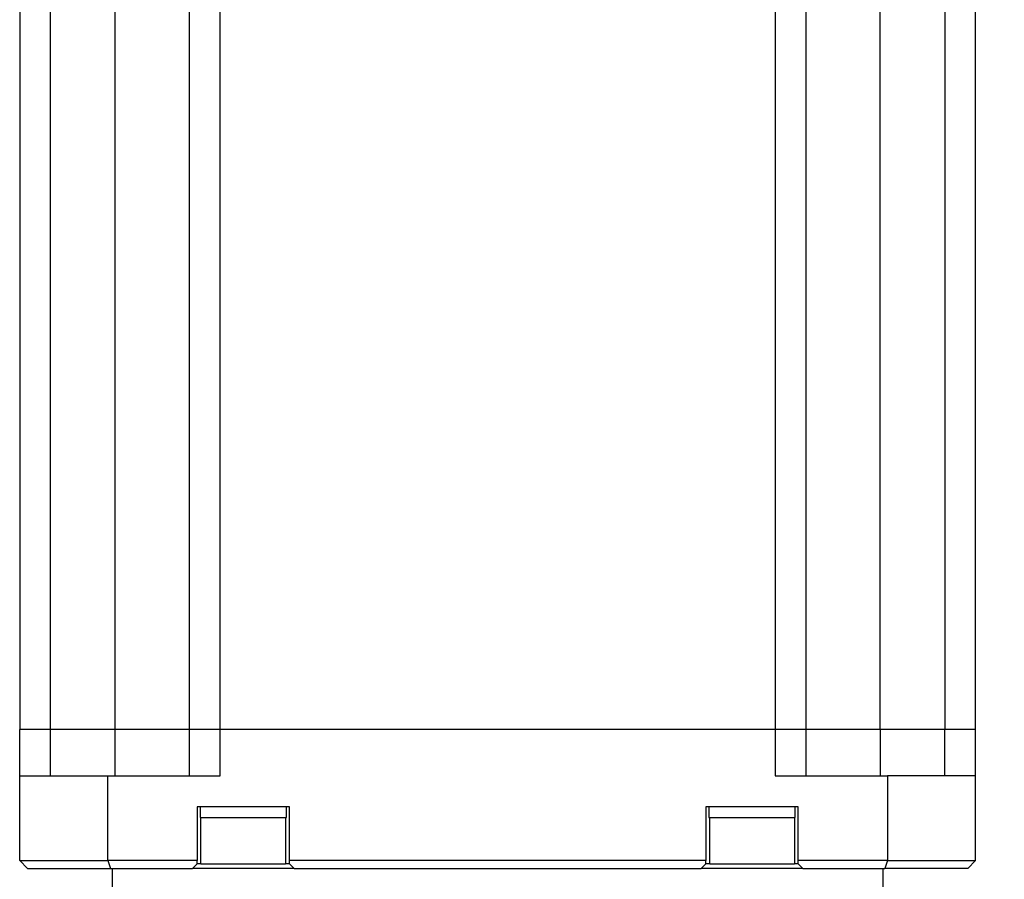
# Model space of a CAD drawing. Header units: millimetres. Extents: x 0 to 699, y 0 to 540.
# Tile 5 of 18: x 167 to 231, y 339 to 395. Entities that reach past the tile are written whole.
import ezdxf

# ---------------------------------------------------------------- set-up
doc = ezdxf.new("R2010")
doc.units = ezdxf.units.MM
doc.header["$LTSCALE"] = 2.5
doc.layers.add('DIMENSIONS', color=140, linetype='Continuous', lineweight=25)
doc.styles.add('SLDTEXTSTYLE0', font='TXT', dxfattribs={"width": 0.7})
doc.dimstyles.new('SLDDIMSTYLE8', dxfattribs={"dimtxt": 5.39502, "dimasz": 8.255, "dimexe": 0, "dimexo": 0.0625, "dimgap": 1.348755, "dimtad": 0, "dimtih": 1, "dimtoh": 1, "dimrnd": 1e-09, "dimzin": 4, "dimdsep": 46, "dimtxsty": 'SLDTEXTSTYLE0', "dimsah": 1, "dimcen": 0.09, "dimadec": 0, "dimazin": 1, "dimtol": 1, "dimtp": 0.5, "dimtm": 0.5, "dimtfac": 1, "dimtofl": 0, "dimtmove": 0, "dimatfit": 3, "dimfxl": 0, "dimfrac": 2, "dimtolj": 1, "dimarcsym": 0})

# ---------------------------------------------------------------- blocks, each defined once
blk = doc.blocks.new('_D_15')
at = {"layer": 'DIMENSIONS'}
for p, q in [((234.712, 447.981), (282.765, 447.981)), ((274.828, 447.981), (274.828, 388.663)), ((255.91, 378.881), (254.098, 378.881)), ((254.098, 378.881), (254.098, 370.307)), ((293.745, 378.881), (295.557, 378.881)), ((295.557, 378.881), (295.557, 370.307)), ((254.098, 370.307), (255.91, 370.307)), ((295.557, 370.307), (293.745, 370.307)), ((274.828, 309.781), (274.828, 369.099)), ((210.712, 309.781), (282.765, 309.781))]:
    blk.add_line(p, q, dxfattribs=at)
for points in [[(274.828, 447.981), (273.558, 439.726), (276.098, 439.726)], [(274.828, 309.781), (276.098, 318.036), (273.558, 318.036)]]:
    blk.add_solid(points, dxfattribs=at)
at = {"layer": 'DIMENSIONS', "char_height": 5.2917, "attachment_point": 1, "style": 'SLDTEXTSTYLE0'}
for s, insert in [('138.20', (251.422, 386.91)), ('±0.50', (276.43, 386.91)), ('±0.02', (271.942, 377.128)), ('5.44', (255.91, 377.128))]:
    blk.add_mtext(s, dxfattribs=dict(at, insert=insert))

msp = doc.modelspace()

# ---------------------------------------------------------------- linework, layer by layer
for p, q in [((167.4621, 414.7812), (167.4621, 348.7812)), ((169.4621, 348.7812), (169.4621, 414.7812)), ((173.6621, 348.7812), (173.6621, 414.7812)), ((178.4621, 414.7812), (178.4621, 348.7812)), ((180.4621, 348.7812), (180.4621, 414.7812)), ((216.4621, 414.7812), (216.4621, 348.7812)), ((218.4621, 348.7812), (218.4621, 414.7812)), ((223.2621, 348.7812), (223.2621, 414.7812)), ((227.4621, 414.7812), (227.4621, 348.7812)), ((229.4621, 348.7812), (229.4621, 414.7812)), ((167.4621, 345.7812), (167.4621, 348.7812)), ((169.4621, 348.7812), (167.4621, 348.7812)), ((169.4621, 345.7812), (169.4621, 348.7812)), ((173.6621, 348.7812), (169.4621, 348.7812)), ((173.6621, 345.7812), (173.6621, 348.7812)), ((178.4621, 348.7812), (173.6621, 348.7812)), ((178.4621, 348.7812), (178.4621, 345.7812)), ((180.4621, 348.7812), (178.4621, 348.7812)), ((180.4621, 345.7812), (180.4621, 348.7812)), ((216.4621, 348.7812), (180.4621, 348.7812)), ((216.4621, 348.7812), (216.4621, 345.7812)), ((218.4621, 348.7812), (216.4621, 348.7812)), ((218.4621, 345.7812), (218.4621, 348.7812)), ((223.2621, 348.7812), (218.4621, 348.7812)), ((223.2621, 348.7812), (223.2621, 345.7812)), ((227.4621, 348.7812), (223.2621, 348.7812)), ((227.4621, 345.7812), (227.4621, 348.7812)), ((229.4621, 348.7812), (227.4621, 348.7812)), ((229.4621, 345.7812), (229.4621, 348.7812)), ((167.4621, 340.2812), (167.4621, 345.7812)), ((167.4621, 345.7812), (173.1837, 345.7812)), ((173.1837, 340.2812), (173.1837, 345.7812)), ((173.1837, 345.7812), (180.4621, 345.7812)), ((216.4621, 345.7812), (223.7406, 345.7812)), ((223.7406, 345.7812), (223.7406, 340.2812)), ((229.4621, 345.7812), (223.7406, 345.7812)), ((229.4621, 340.2812), (229.4621, 345.7812)), ((184.9621, 343.7812), (178.9621, 343.7812)), ((178.9621, 343.7812), (178.9621, 340.2812)), ((179.1621, 343.7812), (179.1621, 343.0812)), ((184.7621, 343.0812), (184.7621, 343.7812)), ((184.9621, 340.2812), (184.9621, 343.7812)), ((217.9621, 343.7812), (211.9621, 343.7812)), ((211.9621, 343.7812), (211.9621, 340.2812)), ((212.1621, 343.7812), (212.1621, 343.0812)), ((217.7621, 343.0812), (217.7621, 343.7812)), ((217.9621, 340.2812), (217.9621, 343.7812)), ((179.1621, 343.0812), (184.7621, 343.0812)), ((179.2121, 340.0812), (179.2121, 343.0812)), ((184.7121, 343.0812), (184.7121, 340.0812)), ((212.1621, 343.0812), (217.7621, 343.0812)), ((212.2121, 340.0812), (212.2121, 343.0812)), ((217.7121, 343.0812), (217.7121, 340.0812)), ((167.4621, 340.2812), (173.1837, 340.2812)), ((167.4621, 340.2812), (167.9621, 339.7812)), ((167.9621, 339.7812), (173.3623, 339.7812)), ((178.9621, 340.2812), (173.1837, 340.2812)), ((173.1837, 340.2812), (173.3623, 339.7812)), ((173.3623, 339.7812), (178.6621, 339.7812)), ((173.4621, 339.7812), (173.4621, 337.2812)), ((178.9621, 340.0812), (178.6621, 339.7812)), ((185.2621, 339.7812), (178.6621, 339.7812)), ((178.9621, 340.0812), (178.9621, 340.2812)), ((179.2121, 340.0812), (178.9621, 340.0812)), ((179.2121, 340.0812), (184.7121, 340.0812)), ((184.9621, 340.0812), (184.7121, 340.0812)), ((211.9621, 340.2812), (184.9621, 340.2812)), ((184.9621, 340.0812), (184.9621, 340.2812)), ((184.9621, 340.0812), (185.2621, 339.7812)), ((185.2621, 339.7812), (211.6621, 339.7812)), ((211.9621, 340.0812), (211.6621, 339.7812)), ((218.2621, 339.7812), (211.6621, 339.7812)), ((211.9621, 340.0812), (211.9621, 340.2812)), ((212.2121, 340.0812), (211.9621, 340.0812)), ((212.2121, 340.0812), (217.7121, 340.0812)), ((217.9621, 340.0812), (217.7121, 340.0812)), ((223.7406, 340.2812), (217.9621, 340.2812)), ((217.9621, 340.0812), (217.9621, 340.2812)), ((217.9621, 340.0812), (218.2621, 339.7812)), ((218.2621, 339.7812), (223.5619, 339.7812)), ((223.4621, 337.2812), (223.4621, 339.7812)), ((223.7406, 340.2812), (223.5619, 339.7812)), ((228.9621, 339.7812), (223.5619, 339.7812)), ((223.7406, 340.2812), (229.4621, 340.2812)), ((229.4621, 340.2812), (228.9621, 339.7812))]:
    msp.add_line(p, q)

# ---------------------------------------------------------------- dimensions: what is measured, and where the dimension line sits
at = {"layer": 'DIMENSIONS'}
dim = msp.add_linear_dim(base=(274.8277, 447.9812), p1=(204.9621, 309.7812), p2=(228.9621, 447.9812), angle=90, dimstyle='SLDDIMSTYLE8', dxfattribs=at)
dim.commit()
dim.dimension.update_dxf_attribs({"geometry": '_D_15', "text_midpoint": (274.8277, 378.8812), "dimtype": 160})

doc.saveas('drawing.dxf')
